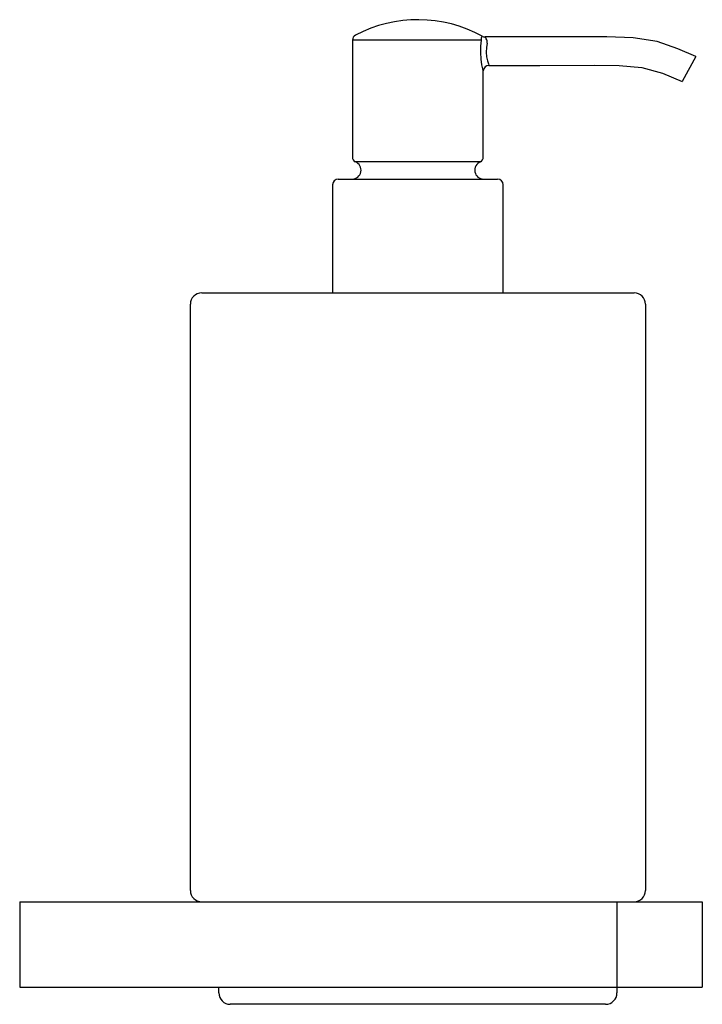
# Model space of a CAD drawing. Header units: millimetres. Extents: x 478.197 to 478.317, y 200.511 to 200.684.
import ezdxf

# ---------------------------------------------------------------- set-up
doc = ezdxf.new("R2010")
doc.units = ezdxf.units.MM
doc.layers.add('SANINDUSA', color=3, linetype='Continuous')

msp = doc.modelspace()

# ---------------------------------------------------------------- linework, layer by layer
at = {"layer": 'SANINDUSA'}
for p, q in [((478.2550003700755, 200.6808734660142), (478.2550003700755, 200.6603343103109)), ((478.2776829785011, 200.6808734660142), (478.2550003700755, 200.6808734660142)), ((478.2777145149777, 200.6814429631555), (478.2778078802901, 200.6815748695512)), ((478.3153401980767, 200.6779734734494), (478.3129292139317, 200.6735931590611)), ((478.2780003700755, 200.6603343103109), (478.2780003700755, 200.6754905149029)), ((478.2775003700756, 200.6594682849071), (478.2555003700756, 200.6594682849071)), ((478.252500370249, 200.6564682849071), (478.2805003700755, 200.6564682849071)), ((478.2515003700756, 200.6554682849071), (478.2515003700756, 200.6364682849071)), ((478.2815003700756, 200.6364682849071), (478.2815003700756, 200.6554682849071)), ((478.2285003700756, 200.6364682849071), (478.3045003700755, 200.6364682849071)), ((478.2265003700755, 200.5314682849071), (478.2265003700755, 200.6344682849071)), ((478.3065003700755, 200.6344682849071), (478.3065003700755, 200.5314682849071)), ((478.1965003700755, 200.5294682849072), (478.1965003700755, 200.5144682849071)), ((478.1965003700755, 200.5294682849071), (478.3015003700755, 200.5294682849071)), ((478.3015003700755, 200.5294682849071), (478.3015003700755, 200.5144682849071)), ((478.3015003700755, 200.5294682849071), (478.3165003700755, 200.5294682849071)), ((478.3165003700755, 200.5294682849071), (478.3165003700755, 200.5144682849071)), ((478.1965003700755, 200.5144682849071), (478.3015003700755, 200.5144682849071)), ((478.2315003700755, 200.5134682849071), (478.2315003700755, 200.5144682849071)), ((478.3015003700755, 200.5144682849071), (478.3015003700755, 200.5134682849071)), ((478.3015003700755, 200.5144682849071), (478.3165003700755, 200.5144682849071)), ((478.2995003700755, 200.5114682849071), (478.2335003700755, 200.5114682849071))]:
    msp.add_line(p, q, dxfattribs=at)
at = {"layer": 'SANINDUSA', "flags": 128}
for points in [[(478.2779880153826, 200.6754905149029), (478.2779880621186, 200.6754903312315), (478.2779000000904, 200.6758542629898), (478.277757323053, 200.6765510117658), (478.2776155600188, 200.6775381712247), (478.2775427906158, 200.6786889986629), (478.2775706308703, 200.6798284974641), (478.2776829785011, 200.6808734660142)], [(478.2776829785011, 200.6808734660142), (478.2776871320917, 200.6812529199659), (478.2777145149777, 200.6814429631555)], [(478.3153401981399, 200.6779734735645), (478.3122203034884, 200.6793579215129), (478.3085877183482, 200.6806197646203), (478.3043534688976, 200.6813095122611), (478.2997108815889, 200.6814780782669), (478.2932589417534, 200.6814670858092), (478.2860953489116, 200.6814384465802), (478.2783292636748, 200.6814380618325)], [(478.2786547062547, 200.6803203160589), (478.2785329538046, 200.6795742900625), (478.2785030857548, 200.6787608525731), (478.278582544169, 200.6779392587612), (478.278736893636, 200.6772343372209), (478.2788921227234, 200.6767366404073), (478.2789879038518, 200.6764766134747), (478.278987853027, 200.6764767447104)], [(478.278987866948, 200.6764438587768), (478.2879537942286, 200.676447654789), (478.2974965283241, 200.6764846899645), (478.3018885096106, 200.6764406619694), (478.305869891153, 200.6760951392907), (478.3095139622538, 200.6750688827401), (478.3129292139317, 200.6735931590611)]]:
    msp.add_lwpolyline(points, dxfattribs=at)
at = {"layer": 'SANINDUSA'}
for centre, radius, start, end in [((478.2665003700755, 200.6609266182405), 0.0235416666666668, 61.29376034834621, 117.7622722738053), ((478.2560003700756, 200.6808734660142), 0.0010000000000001, 117.7622722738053, 180), ((478.2783248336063, 200.6824830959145), 0.0010450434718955, 240.3519030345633, 270.2428846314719), ((478.2774717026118, 200.6806624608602), 0.0011562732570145, 24.05775084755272, 42.12702669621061), ((478.2775774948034, 200.6805686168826), 0.0011054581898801, 347.019848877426, 30.74963874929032), ((478.2790003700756, 200.675442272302), 0.0010000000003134, 90.48712093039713, 177.1476981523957), ((478.2549498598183, 200.6580187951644), 0.0015505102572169, 270, 69.20342833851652), ((478.2560003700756, 200.6603343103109), 0.0010000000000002, 180, 240.0000000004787), ((478.2780508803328, 200.6580187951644), 0.0015505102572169, 110.7965716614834, 270), ((478.2770003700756, 200.6603343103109), 0.0010000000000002, 299.9999999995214, 0), ((478.2525003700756, 200.6554682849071), 0.0009999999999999, 90, 180), ((478.2805003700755, 200.6554682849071), 0.0010000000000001, 0, 90), ((478.2285003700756, 200.6344682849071), 0.002, 90, 180), ((478.3045003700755, 200.6344682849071), 0.002, 0, 90), ((478.2285003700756, 200.5314682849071), 0.0020000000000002, 180, 270), ((478.3045003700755, 200.5314682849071), 0.0020000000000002, 270, 0), ((478.2335003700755, 200.5134682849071), 0.002, 180, 270), ((478.2995003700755, 200.5134682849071), 0.002, 270, 0)]:
    msp.add_arc(centre, radius, start, end, dxfattribs=at)

doc.saveas('drawing.dxf')
